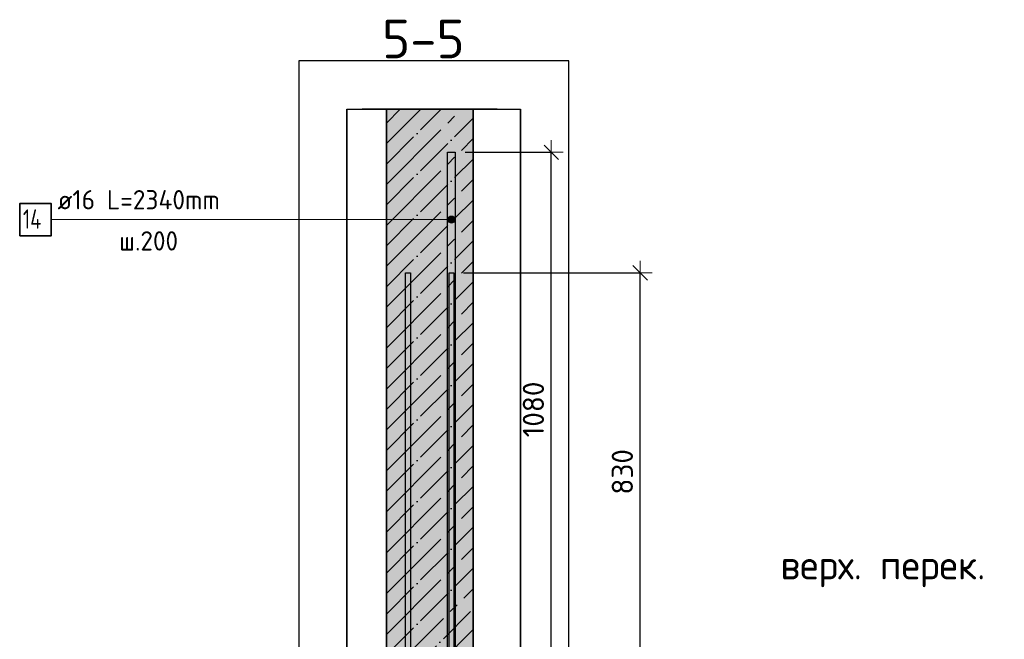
# Model space of a CAD drawing. Header units: millimetres. Extents: x 2792 to 69837, y -2757 to 29968.
# Tile 34 of 77: x 23868 to 25910, y 28683 to 29968. Entities that reach past the tile are written whole.
import ezdxf

# ---------------------------------------------------------------- set-up
doc = ezdxf.new("R2010")
doc.units = ezdxf.units.MM
doc.header["$PDMODE"] = 65
doc.linetypes.add('______11', pattern=[100, 80, -10, 0, -10])
doc.linetypes.add('______5', pattern=[220, 160, -20, 20, -20])
for name, color, linetype, lineweight in [('Standard', 7, 'Continuous', 25), ('Арм.стержн. вертикальными 1', 22, 'Continuous', 35), ('Арм.стержн.горизонт. 1', 180, 'Continuous', 35), ('Высотная отметки_ общее', 7, 'Continuous', 13), ('Размерная линия_ общее', 7, 'Continuous', 13)]:
    doc.layers.add(name, color=color, linetype=linetype, lineweight=lineweight)
doc.layers.add('Арм.стержн. вертикальными 2', color=7, linetype='Continuous', lineweight=35, true_color=0x006e00)
doc.styles.add('ISOCPEUR', font='ISOCPEUR')
doc.dimstyles.new('DIMSTYLE_3', dxfattribs={"dimtxt": 44, "dimasz": 50, "dimexe": 0, "dimexo": 0, "dimgap": 22, "dimtad": 2, "dimdec": 0, "dimrnd": 5, "dimzin": 12, "dimdsep": 46, "dimtxsty": 'ISOCPEUR', "dimblk1": 'ALL_ML_STRICH', "dimblk2": 'ALL_ML_STRICH', "dimsah": 1, "dimcen": 0, "dimclrd": 7, "dimclre": 256, "dimclrt": 7, "dimadec": 0, "dimazin": 0, "dimtfac": 1, "dimtdec": 0, "dimtix": 1, "dimtmove": 2, "dimatfit": 3, "dimfxl": 0, "dimtzin": 0, "dimlwd": 0, "dimlwe": -3, "dimarcsym": 0})

# ---------------------------------------------------------------- blocks, each defined once
blk = doc.blocks.new('COMPLEX_ELEVATIONDIM_7')
at = {"layer": 'Высотная отметки_ общее', "color": 7, "linetype": 'Continuous', "lineweight": 13, "transparency": 33554687, "insert": (25445.8, 28790.5), "char_height": 60, "width": 478.865, "attachment_point": 7, "style": 'ISOCPEUR'}
blk.add_mtext('\\W0.97;верх. перек.', dxfattribs=at)
blk = doc.blocks.new('ALL_ML_STRICH')
at = {"color": 0, "linetype": 'ByBlock', "lineweight": -2}
for p, q in [((0, -0.5), (0, 0.5)), ((-1, 0), (0.5, 0)), ((-0.3, -0.3), (0.3, 0.3))]:
    blk.add_line(p, q, dxfattribs=at)
blk = doc.blocks.new('*D202')
at = {"layer": 'DEFPOINTS', "color": 7, "linetype": 'Continuous', "lineweight": 13, "transparency": 33554687}
for p in [(24768.3, 29442.6), (24808.3, 28612.6), (25154.8, 28612.6)]:
    blk.add_point(p, dxfattribs=at)
at = {"layer": 'Размерная линия_ общее', "color": 253, "linetype": 'Continuous', "lineweight": -2, "true_color": 0xa0a0a0, "transparency": 33554687}
for p, q in [((24788.3, 29442.6), (25154.8, 29442.6)), ((24828.3, 28612.6), (25154.8, 28612.6))]:
    blk.add_line(p, q, dxfattribs=at)
at = {"layer": 'Размерная линия_ общее', "color": 7, "linetype": 'Continuous', "lineweight": -2, "transparency": 33554687}
blk.add_line((25154.8, 28612.6), (25154.8, 29442.6), dxfattribs=at)
at = {"layer": 'Размерная линия_ общее', "color": 7, "linetype": 'Continuous', "lineweight": 13, "transparency": 33554687, "xscale": 50, "yscale": 50, "zscale": 50}
for p, rotation in [((25154.8, 29442.6), 90), ((25154.8, 28612.6), 270)]:
    blk.add_blockref('ALL_ML_STRICH', p, dxfattribs=dict(at, rotation=rotation))
at = {"layer": 'Размерная линия_ общее', "color": 7, "linetype": 'Continuous', "lineweight": 13, "transparency": 33554687, "insert": (25117.8, 29029.8), "char_height": 44, "width": 132, "attachment_point": 5, "rotation": 90, "style": 'ISOCPEUR'}
blk.add_mtext('\\A1;{830}', dxfattribs=at)
blk = doc.blocks.new('*D205')
at = {"layer": 'DEFPOINTS', "color": 7, "linetype": 'Continuous', "lineweight": 13, "transparency": 33554687}
for p in [(24771.8, 29692.6), (24808.3, 28612.6), (24970.3, 28612.6)]:
    blk.add_point(p, dxfattribs=at)
at = {"layer": 'Размерная линия_ общее', "color": 253, "linetype": 'Continuous', "lineweight": -2, "true_color": 0xa0a0a0, "transparency": 33554687}
for p, q in [((24791.8, 29692.6), (24970.3, 29692.6)), ((24828.3, 28612.6), (24970.3, 28612.6))]:
    blk.add_line(p, q, dxfattribs=at)
at = {"layer": 'Размерная линия_ общее', "color": 7, "linetype": 'Continuous', "lineweight": -2, "transparency": 33554687}
blk.add_line((24970.3, 28612.6), (24970.3, 29692.6), dxfattribs=at)
at = {"layer": 'Размерная линия_ общее', "color": 7, "linetype": 'Continuous', "lineweight": 13, "transparency": 33554687, "xscale": 50, "yscale": 50, "zscale": 50}
for p, rotation in [((24970.3, 29692.6), 90), ((24970.3, 28612.6), 270)]:
    blk.add_blockref('ALL_ML_STRICH', p, dxfattribs=dict(at, rotation=rotation))
at = {"layer": 'Размерная линия_ общее', "color": 7, "linetype": 'Continuous', "lineweight": 13, "transparency": 33554687, "insert": (24933.3, 29159.2), "char_height": 44, "width": 176, "attachment_point": 5, "rotation": 90, "style": 'ISOCPEUR'}
blk.add_mtext('\\A1;{1080}', dxfattribs=at)

msp = doc.modelspace()

# ---------------------------------------------------------------- hatches: boundary and pattern name
at = {"linetype": 'Continuous', "lineweight": -3, "true_color": 0xc7c7c7, "transparency": 33554687}
msp.add_hatch(color=9, dxfattribs=at).paths.add_polyline_path([(24628.3, 28612.6), (24808.3, 28612.6), (24808.3, 29782), (24628.3, 29782)])
at = {"layer": 'Арм.стержн. вертикальными 2', "linetype": 'Continuous', "lineweight": 13, "transparency": 33554687}
for points in [[(24756.8, 29549.1), (24756.8, 29556.6), (24755.8, 29552.9)], [(24756.8, 29556.6), (24759.5, 29546.4), (24759.5, 29559.3)], [(24756.8, 29556.6), (24756.8, 29549.1), (24759.5, 29546.4)], [(24759.5, 29559.3), (24763.3, 29545.4), (24763.3, 29560.4)], [(24759.5, 29559.3), (24759.5, 29546.4), (24763.3, 29545.4)], [(24763.3, 29560.4), (24763.3, 29545.4), (24767, 29546.4)], [(24763.3, 29560.4), (24767, 29546.4), (24767, 29559.3)], [(24767, 29559.3), (24767, 29546.4), (24769.7, 29549.1)], [(24767, 29559.3), (24769.7, 29549.1), (24769.7, 29556.6)], [(24769.7, 29556.6), (24769.7, 29549.1), (24770.8, 29552.9)]]:
    msp.add_hatch(color=7, dxfattribs=at).paths.add_polyline_path(points)

# ---------------------------------------------------------------- linework, layer by layer
at = {"color": 52, "linetype": 'Continuous', "lineweight": -3, "transparency": 33554687}
for p, q in [((24546.5, 29782), (24906.5, 29782)), ((24546.5, 29782), (24906.5, 29782)), ((24546.5, 25216.8), (24546.5, 29782)), ((24546.5, 29782), (24546.5, 25216.8)), ((24906.5, 25216.8), (24906.5, 29782)), ((24906.5, 29782), (24906.5, 25216.8))]:
    msp.add_line(p, q, dxfattribs=at)
at = {"color": 7, "linetype": 'Continuous', "lineweight": 25, "transparency": 33554687}
msp.add_line((24858.3, 29782), (24578.3, 29782), dxfattribs=at)
at = {"color": 253, "linetype": '______11', "lineweight": -3, "true_color": 0xababab, "transparency": 33554687}
for p, q in [((24628.3, 29668.2), (24742.1, 29782)), ((24628.3, 29753.1), (24657.2, 29782)), ((24628.3, 29583.4), (24808.3, 29763.4)), ((24628.3, 29498.5), (24808.3, 29678.5)), ((24628.3, 29413.6), (24808.3, 29593.6)), ((24628.3, 29328.8), (24808.3, 29508.8)), ((24628.3, 29243.9), (24808.3, 29423.9)), ((24628.3, 29159.1), (24808.3, 29339.1)), ((24628.3, 29074.2), (24808.3, 29254.2)), ((24628.3, 28989.4), (24808.3, 29169.4)), ((24628.3, 28904.5), (24808.3, 29084.5)), ((24628.3, 28819.7), (24808.3, 28999.7)), ((24628.3, 28734.8), (24808.3, 28914.8)), ((24628.3, 28650), (24808.3, 28830)), ((24675.8, 28612.6), (24808.3, 28745.1))]:
    msp.add_line(p, q, dxfattribs=at)
at = {"color": 253, "linetype": '______5', "lineweight": -3, "true_color": 0xababab, "transparency": 33554687}
for p, q in [((24628.3, 29625.8), (24784.5, 29782)), ((24628.3, 29710.6), (24699.6, 29782)), ((24628.3, 29540.9), (24808.3, 29720.9)), ((24628.3, 29456.1), (24808.3, 29636.1)), ((24628.3, 29371.2), (24808.3, 29551.2)), ((24628.3, 29286.4), (24808.3, 29466.4)), ((24628.3, 29201.5), (24808.3, 29381.5)), ((24628.3, 29116.7), (24808.3, 29296.7)), ((24628.3, 29031.8), (24808.3, 29211.8)), ((24628.3, 28947), (24808.3, 29127)), ((24628.3, 28862.1), (24808.3, 29042.1)), ((24628.3, 28777.3), (24808.3, 28957.3)), ((24628.3, 28692.4), (24808.3, 28872.4)), ((24633.4, 28612.6), (24808.3, 28787.5)), ((24718.2, 28612.6), (24808.3, 28702.7))]:
    msp.add_line(p, q, dxfattribs=at)
at = {"color": 7, "linetype": 'Continuous', "lineweight": 35, "transparency": 33554687}
for p, q in [((24628.3, 29782), (24628.3, 28612.6)), ((24808.3, 28612.6), (24808.3, 29782))]:
    msp.add_line(p, q, dxfattribs=at)
at = {"layer": 'Standard', "color": 7, "linetype": 'Continuous', "lineweight": 25, "transparency": 33554687}
msp.add_lwpolyline([(24446.5, 25116.8), (25006.5, 25116.8), (25006.5, 29882), (24446.5, 29882), (24446.5, 25116.8)], dxfattribs=at)
at = {"layer": 'Арм.стержн. вертикальными 1', "color": 4, "linetype": 'Continuous', "lineweight": 25, "transparency": 33554687}
for points in [[(24668.3, 25312.6), (24668.3, 29442.6), (24678.3, 29442.6), (24678.3, 25312.6), (24668.3, 25312.6)], [(24758.3, 25312.6), (24758.3, 29442.6), (24768.3, 29442.6), (24768.3, 25312.6), (24758.3, 25312.6)]]:
    msp.add_lwpolyline(points, dxfattribs=at)
at = {"layer": 'Арм.стержн. вертикальными 2', "color": 7, "linetype": 'Continuous', "lineweight": 13, "transparency": 33554687}
for p, q in [((24763.3, 29560.4), (24763.3, 29560.4)), ((23933, 29552.9), (24537, 29552.9)), ((24537, 29552.9), (24763.3, 29552.9)), ((24755.8, 29552.9), (24755.8, 29552.9)), ((24763.3, 29545.4), (24763.3, 29545.4)), ((24770.8, 29552.9), (24770.8, 29552.9))]:
    msp.add_line(p, q, dxfattribs=at)
at = {"layer": 'Арм.стержн. вертикальными 2', "color": 7, "linetype": 'Continuous', "lineweight": 25, "transparency": 33554687}
msp.add_lwpolyline([(24771.3, 29692.6), (24771.3, 27352.6), (24755.3, 27352.6), (24755.3, 29692.6), (24771.3, 29692.6)], dxfattribs=at)
at = {"layer": 'Арм.стержн. вертикальными 2', "color": 7, "linetype": 'Continuous', "lineweight": 35, "transparency": 33554687}
msp.add_lwpolyline([(23867.6, 29519.6), (23933, 29519.6), (23933, 29586.2), (23867.6, 29586.2), (23867.6, 29519.6)], dxfattribs=at)
at = {"layer": 'Арм.стержн. вертикальными 2', "color": 7, "linetype": 'Continuous', "lineweight": 13, "transparency": 33554687}
msp.add_circle((24763.3, 29552.9), 7.5, dxfattribs=at)

# ---------------------------------------------------------------- block references
at = {"layer": 'Высотная отметки_ общее', "color": 7, "linetype": 'Continuous', "lineweight": 13, "transparency": 33554687}
msp.add_blockref('COMPLEX_ELEVATIONDIM_7', (0, 0), dxfattribs=at)

# ---------------------------------------------------------------- texts
at = {"layer": 'Standard', "color": 7, "linetype": 'Continuous', "lineweight": 13, "transparency": 33554687, "insert": (24619.5, 29887.6), "char_height": 80, "width": 204.522, "attachment_point": 7, "style": 'ISOCPEUR'}
msp.add_mtext('\\A1;{\\fISOCPEUR|i0|b0;\\H80.000000;\\W1.000000;\\C7;5-5}\\P', dxfattribs=at)
at = {"layer": 'Арм.стержн. вертикальными 2', "color": 7, "linetype": 'Continuous', "lineweight": 25, "transparency": 33554687, "char_height": 40, "attachment_point": 7, "style": 'ISOCPEUR'}
for s, insert, width in [('\\W0.96;ø16 L=2340mm ', (23946.3, 29574.2), 395.02), ('\\W0.76;14', (23874.3, 29534.2), 67.275)]:
    msp.add_mtext(s, dxfattribs=dict(at, insert=insert, width=width))
at = {"layer": 'Арм.стержн.горизонт. 1', "color": 7, "linetype": 'Continuous', "lineweight": 25, "transparency": 33554687, "insert": (24074, 29488.8), "char_height": 40, "width": 174.933, "attachment_point": 7, "style": 'ISOCPEUR'}
msp.add_mtext('\\W0.95;ш.200 ', dxfattribs=at)

# ---------------------------------------------------------------- dimensions: what is measured, and where the dimension line sits
at = {"layer": 'Размерная линия_ общее', "color": 7, "linetype": 'Continuous', "lineweight": 13, "transparency": 33554687}
for base, p2, picture, middle in [((24970.3, 29692.6), (24791.8, 29692.6), '*D205', (24933.3, 29159.2)), ((25154.8, 29442.6), (24788.3, 29442.6), '*D202', (25117.8, 29029.8))]:
    dim = msp.add_linear_dim(base=base, p1=(24828.3, 28612.6), p2=p2, angle=90, dimstyle='DIMSTYLE_3', override={"dimpost": '<>', "dimclrd": 7, "dimclre": 253, "dimclrt": 7, "dimlwd": 0, "dimlwe": 65533}, dxfattribs=at)
    dim.commit()
    dim.dimension.update_dxf_attribs({"geometry": picture, "text_midpoint": middle, "dimtype": 160})

doc.saveas('drawing.dxf')
